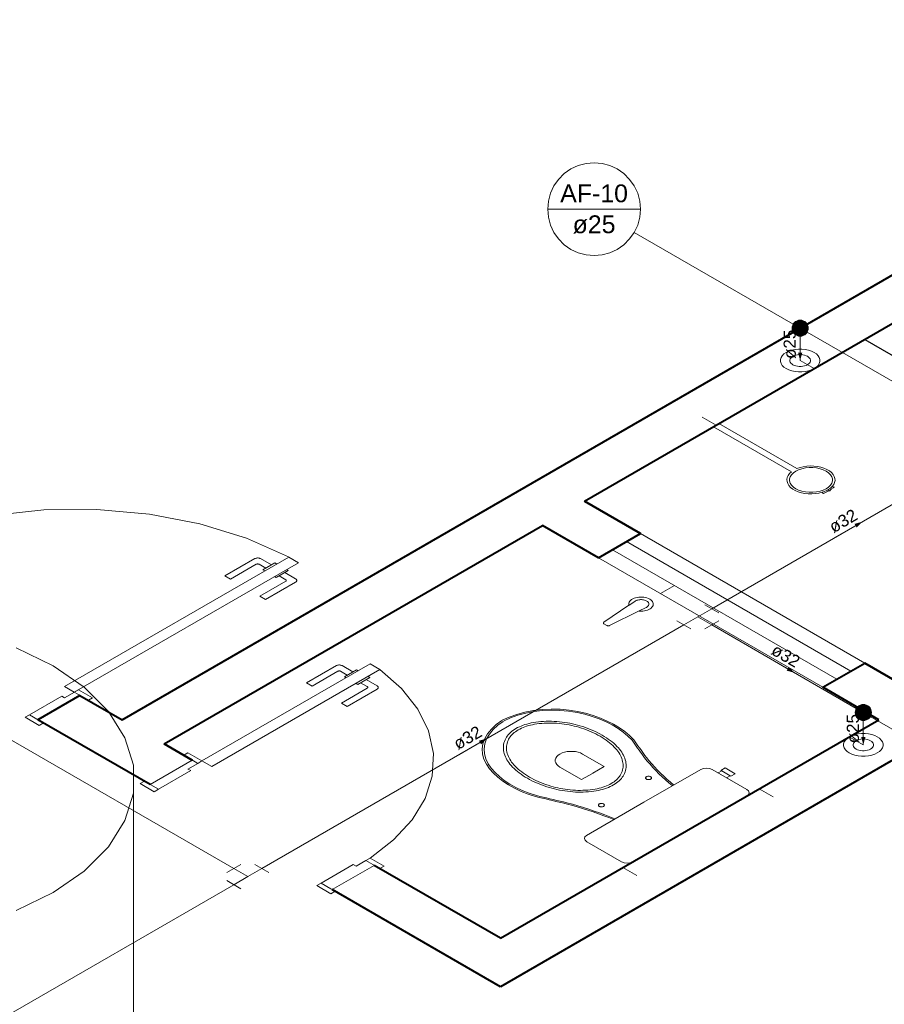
# Model space of a CAD drawing. Header units: millimetres. Extents: x 26 to 1362, y 24 to 358.
# Tile 165 of 256: x 801.71 to 807.06, y 299.61 to 305.7. Entities that reach past the tile are written whole.
import ezdxf

# ---------------------------------------------------------------- set-up
doc = ezdxf.new("R2010")
doc.units = ezdxf.units.MM
doc.linetypes.add('HIDDEN2', pattern=[4.7625, 3.175, -1.5875])
for name, color, linetype, lineweight in [('AF-Colunas', 4, 'Continuous', 5), ('AF-Condutos', 4, 'Continuous', 5), ('AF-Conexões', 9, 'Continuous', 5), ('AF-Indicação coluna', 5, 'Continuous', 5), ('AF-Sentido conduto', 9, 'Continuous', 5), ('AF-Textos conduto', 7, 'Continuous', 5), ('MB_ALVENARIA', 7, 'Continuous', 40), ('MB_ESQUADRIA', 7, 'Continuous', 5), ('MB_MOBILIÁRIO', 8, 'Continuous', 13), ('Nível 1', 7, 'Continuous', 5)]:
    doc.layers.add(name, color=color, linetype=linetype, lineweight=lineweight)
doc.layers.add('ARQ-PISO', color=8, linetype='Continuous')
doc.styles.add('arial', font='arial.ttf')

msp = doc.modelspace()

# ---------------------------------------------------------------- hatches: boundary and pattern name
at = {"layer": 'AF-Sentido conduto', "linetype": 'Continuous'}
for points in [[(806.5358, 303.5924), (806.5487, 303.6407), (806.5228, 303.6407)], [(806.92, 302.5961), (806.8717, 302.5831), (806.8847, 302.5607)], [(806.501, 301.6632), (806.4656, 301.6986), (806.4527, 301.6762)], [(806.9259, 301.2177), (806.9389, 301.266), (806.913, 301.266)], [(804.5995, 301.2563), (804.5512, 301.2433), (804.5641, 301.2209)]]:
    msp.add_hatch(color=256, dxfattribs=at).paths.add_polyline_path(points)

# ---------------------------------------------------------------- linework, layer by layer
at = {"layer": 'AF-Colunas', "const_width": 0.05}
for points in [[(806.5608, 303.7924, 1), (806.5108, 303.7924, 1)], [(806.9509, 301.4177, 1), (806.9009, 301.4177, 1)]]:
    msp.add_lwpolyline(points, format="xyb", close=True, dxfattribs=at)
at = {"layer": 'AF-Colunas'}
for centre in [(806.5358, 303.7924), (806.9259, 301.4177)]:
    msp.add_circle(centre, 0.05, dxfattribs=at)
at = {"layer": 'AF-Condutos'}
for p, q in [((803.0362, 300.4538), (787.0062, 309.7096)), ((807.6774, 303.1333), (806.5791, 303.7674)), ((806.5358, 303.7424), (806.5358, 303.5924)), ((805.9895, 302.0588), (807.6774, 303.0333)), ((803.2094, 300.4538), (805.8163, 301.9588)), ((805.9895, 301.9588), (806.8826, 301.4427)), ((806.9259, 301.3677), (806.9259, 301.2177)), ((799.0593, 298.0576), (803.0362, 300.3538))]:
    msp.add_line(p, q, dxfattribs=at)
for points in [[(806.6224, 303.6424), (806.606, 303.6504), (806.5875, 303.6565), (806.5675, 303.6607), (806.5464, 303.6629), (806.5251, 303.6629), (806.5041, 303.6607), (806.484, 303.6565), (806.4655, 303.6504), (806.4492, 303.6424), (806.4354, 303.633), (806.4248, 303.6223), (806.4175, 303.6107), (806.4137, 303.5986), (806.4137, 303.5863), (806.4175, 303.5741), (806.4248, 303.5625), (806.4354, 303.5519), (806.4492, 303.5424), (806.4655, 303.5345), (806.484, 303.5283), (806.5041, 303.5241), (806.5251, 303.522), (806.5464, 303.522), (806.5675, 303.5241), (806.5875, 303.5283), (806.606, 303.5345), (806.6224, 303.5424), (806.6361, 303.5519), (806.6468, 303.5625), (806.6541, 303.5741), (806.6578, 303.5863), (806.6578, 303.5986), (806.6541, 303.6107), (806.6468, 303.6223), (806.6361, 303.633), (806.6224, 303.6424)], [(807.0125, 301.2677), (806.9962, 301.2756), (806.9777, 301.2818), (806.9576, 301.286), (806.9366, 301.2881), (806.9153, 301.2881), (806.8942, 301.286), (806.8742, 301.2818), (806.8557, 301.2756), (806.8393, 301.2677), (806.8256, 301.2583), (806.8149, 301.2476), (806.8076, 301.236), (806.8039, 301.2239), (806.8039, 301.2115), (806.8076, 301.1994), (806.8149, 301.1878), (806.8256, 301.1771), (806.8393, 301.1677), (806.8557, 301.1598), (806.8742, 301.1536), (806.8942, 301.1494), (806.9153, 301.1473), (806.9366, 301.1473), (806.9576, 301.1494), (806.9777, 301.1536), (806.9962, 301.1598), (807.0125, 301.1677), (807.0263, 301.1771), (807.0369, 301.1878), (807.0442, 301.1994), (807.048, 301.2115), (807.048, 301.2239), (807.0442, 301.236), (807.0369, 301.2476), (807.0263, 301.2583), (807.0125, 301.2677)]]:
    msp.add_lwpolyline(points, dxfattribs=at)
at = {"layer": 'AF-Conexões'}
for p, q in [((805.9029, 302.0088), (805.9895, 302.0588)), ((805.9462, 302.0838), (806.0328, 302.0338)), ((805.9029, 302.0088), (805.8163, 301.9588)), ((805.9029, 302.0088), (805.9895, 301.9588)), ((805.8596, 301.9338), (805.773, 301.9838)), ((806.0328, 301.9838), (805.9462, 301.9338)), ((802.4159, 296.8922), (802.4159, 301.0922)), ((802.9929, 300.4288), (803.0795, 300.4788)), ((803.1661, 300.4788), (803.2527, 300.4288)), ((803.1228, 300.4038), (803.0362, 300.4538)), ((803.1228, 300.4038), (803.2094, 300.4538)), ((803.0795, 300.3288), (802.9929, 300.3788)), ((803.1228, 300.4038), (803.0362, 300.3538))]:
    msp.add_line(p, q, dxfattribs=at)
for points in [[(801.9202, 301.7059), (801.6913, 301.8168)], [(801.6913, 300.195), (801.9202, 300.3059), (802.1123, 300.4381), (802.2618, 300.5875), (802.364, 300.7497), (802.4159, 300.9196), (802.4159, 301.0922), (802.364, 301.2621), (802.2618, 301.4242), (802.1123, 301.5737), (801.9202, 301.7059)]]:
    msp.add_lwpolyline(points, dxfattribs=at)
at = {"layer": 'AF-Indicação coluna'}
for p, q in [((804.9759, 304.5275), (805.5491, 304.5275)), ((805.5107, 304.3842), (806.4925, 303.8174)), ((808.0285, 300.7811), (806.9692, 301.3927))]:
    msp.add_line(p, q, dxfattribs=at)
msp.add_lwpolyline([(805.5491, 304.5275), (805.5448, 304.5773), (805.5318, 304.6256), (805.5107, 304.6708), (805.4821, 304.7118), (805.4467, 304.7471), (805.4058, 304.7758), (805.3605, 304.7969), (805.3123, 304.8098), (805.2625, 304.8142), (805.2127, 304.8098), (805.1645, 304.7969), (805.1192, 304.7758), (805.0783, 304.7471), (805.0429, 304.7118), (805.0143, 304.6708), (804.9932, 304.6256), (804.9802, 304.5773), (804.9759, 304.5275), (804.9802, 304.4778), (804.9932, 304.4295), (805.0143, 304.3842), (805.0429, 304.3433), (805.0783, 304.308), (805.1192, 304.2793), (805.1645, 304.2582), (805.2127, 304.2453), (805.2625, 304.2409), (805.3123, 304.2453), (805.3605, 304.2582), (805.4058, 304.2793), (805.4467, 304.308), (805.4821, 304.3433), (805.5107, 304.3842), (805.5318, 304.4295), (805.5448, 304.4778), (805.5491, 304.5275)], dxfattribs=at)
at = {"layer": 'AF-Sentido conduto'}
for points in [[(806.5358, 303.7924), (806.5358, 303.5924)], [(806.7468, 302.4961), (806.92, 302.5961)], [(806.3278, 301.7633), (806.501, 301.6632)], [(806.9259, 301.4177), (806.9259, 301.2177)], [(804.4263, 301.1563), (804.5995, 301.2563)]]:
    msp.add_lwpolyline(points, dxfattribs=at)
at = {"layer": 'ARQ-PISO'}
msp.add_lwpolyline([(806.9356, 303.7233), (809.0141, 302.5233)], dxfattribs=at)
at = {"layer": 'MB_ALVENARIA'}
for p, q in [((802.0859, 301.5233), (801.8261, 301.3733)), ((802.6055, 301.2233), (802.7787, 301.1233))]:
    msp.add_line(p, q, dxfattribs=at)
for points in [[(802.3457, 301.3733), (809.9667, 305.7733)], [(805.2036, 302.7233), (810.2265, 305.6233)], [(805.55, 302.5233), (805.2036, 302.7233)], [(805.2036, 302.7233), (805.55, 302.5233)], [(802.6055, 301.2233), (804.9438, 302.5733)], [(805.2902, 302.3733), (804.9438, 302.5733), (804.9438, 302.5733)], [(805.2902, 302.3733), (805.55, 302.5233)], [(806.6758, 301.5733), (806.9356, 301.7233)], [(807.282, 301.5233), (806.9356, 301.7233)], [(806.9356, 301.7233), (807.282, 301.5233)], [(807.0222, 301.3733), (806.6758, 301.5733)], [(802.0859, 301.5233), (802.3457, 301.3733)], [(802.5189, 300.9733), (801.8261, 301.3733)], [(804.684, 300.0233), (807.0222, 301.3733)], [(802.7787, 301.1233), (802.6055, 301.2233)], [(807.282, 301.2233), (804.684, 299.7233)], [(804.684, 300.0233), (803.9045, 300.4733)], [(804.684, 299.7233), (804.684, 299.7233), (803.6447, 300.3233)]]:
    msp.add_lwpolyline(points, dxfattribs=at)
at = {"layer": 'MB_ESQUADRIA'}
for p, q in [((803.1668, 302.3682), (802.9816, 302.2612)), ((803.2684, 302.3296), (803.2015, 302.3682)), ((803.0162, 302.2412), (803.1755, 302.3332)), ((803.1928, 302.3332), (803.2338, 302.3096)), ((803.2902, 302.3422), (803.2164, 302.2995)), ((803.2164, 302.2995), (803.2274, 302.2932)), ((803.3012, 302.3358), (803.2902, 302.3422)), ((803.3618, 302.3008), (803.3728, 302.2945)), ((802.9816, 302.2612), (803.0162, 302.2412)), ((803.299, 302.2518), (803.288, 302.2582)), ((803.3728, 302.2945), (803.299, 302.2518)), ((803.3574, 302.2383), (803.3164, 302.2619)), ((803.3511, 302.2819), (803.418, 302.2433)), ((803.1982, 302.1363), (803.3574, 302.2283)), ((803.418, 302.2233), (803.2328, 302.1163)), ((803.2328, 302.1163), (803.1982, 302.1363)), ((803.6707, 301.7075), (803.4853, 301.6005)), ((803.6707, 301.7075), (803.4853, 301.6005)), ((803.7722, 301.6688), (803.7053, 301.7074)), ((803.7722, 301.6688), (803.7053, 301.7074)), ((803.5199, 301.5805), (803.6793, 301.6725)), ((803.5199, 301.5805), (803.6793, 301.6725)), ((803.6966, 301.6724), (803.7376, 301.6488)), ((803.6966, 301.6724), (803.7376, 301.6488)), ((803.794, 301.6813), (803.7201, 301.6387)), ((803.794, 301.6813), (803.7201, 301.6387)), ((803.7201, 301.6387), (803.7311, 301.6324)), ((803.7201, 301.6387), (803.7311, 301.6324)), ((803.805, 301.675), (803.794, 301.6813)), ((803.805, 301.675), (803.794, 301.6813)), ((803.8766, 301.6336), (803.8027, 301.591)), ((803.8766, 301.6336), (803.8027, 301.591)), ((803.8656, 301.64), (803.8766, 301.6336)), ((803.8656, 301.64), (803.8766, 301.6336)), ((803.4853, 301.6005), (803.5199, 301.5805)), ((803.4853, 301.6005), (803.5199, 301.5805)), ((803.7016, 301.4755), (803.861, 301.5674)), ((803.7016, 301.4755), (803.861, 301.5674)), ((803.8027, 301.591), (803.7917, 301.5974)), ((803.8027, 301.591), (803.7917, 301.5974)), ((803.8611, 301.5774), (803.8201, 301.6011)), ((803.8611, 301.5774), (803.8201, 301.6011)), ((803.8548, 301.6211), (803.9217, 301.5824)), ((803.8548, 301.6211), (803.9217, 301.5824)), ((801.9732, 301.5183), (801.7741, 301.4033)), ((801.9732, 301.5183), (801.7741, 301.4033)), ((801.9905, 301.5083), (801.9732, 301.5183)), ((801.9905, 301.5083), (801.9732, 301.5183)), ((801.9905, 301.5083), (802.0512, 301.5433)), ((801.9905, 301.5083), (802.0512, 301.5433)), ((802.0511, 301.5434), (802.0945, 301.5184)), ((802.0511, 301.5434), (802.0945, 301.5184)), ((803.9217, 301.5624), (803.7362, 301.4555)), ((803.9217, 301.5624), (803.7362, 301.4555)), ((803.7362, 301.4555), (803.7016, 301.4755)), ((803.7362, 301.4555), (803.7016, 301.4755)), ((801.7741, 301.4033), (801.8347, 301.3683)), ((801.7741, 301.4033), (801.8347, 301.3683)), ((802.7787, 301.1233), (802.5189, 300.9733)), ((802.7527, 301.0683), (802.8134, 301.1033)), ((802.7527, 301.0683), (802.8134, 301.1033)), ((802.7527, 301.0683), (802.8134, 301.1033)), ((802.7527, 301.0683), (802.8134, 301.1033)), ((802.8134, 301.1033), (802.7701, 301.1283)), ((802.8134, 301.1033), (802.7701, 301.1283)), ((802.8134, 301.1033), (802.7701, 301.1283)), ((802.8134, 301.1033), (802.7701, 301.1283)), ((802.7701, 301.0583), (802.5708, 300.9433)), ((802.7701, 301.0583), (802.5708, 300.9433)), ((802.7701, 301.0583), (802.5708, 300.9433)), ((802.7701, 301.0583), (802.5708, 300.9433)), ((802.7527, 301.0683), (802.7701, 301.0583)), ((802.7527, 301.0683), (802.7701, 301.0583)), ((802.7527, 301.0683), (802.7701, 301.0583)), ((802.7527, 301.0683), (802.7701, 301.0583)), ((802.5708, 300.9433), (802.5102, 300.9783)), ((802.5708, 300.9433), (802.5102, 300.9783)), ((802.5708, 300.9433), (802.5102, 300.9783)), ((802.5708, 300.9433), (802.5102, 300.9783)), ((803.7746, 300.4783), (803.5756, 300.3632)), ((803.7746, 300.4783), (803.5756, 300.3632)), ((803.792, 300.4683), (803.7746, 300.4783)), ((803.792, 300.4683), (803.7746, 300.4783)), ((803.792, 300.4683), (803.8526, 300.5033)), ((803.792, 300.4683), (803.8526, 300.5033)), ((803.8526, 300.5033), (803.8959, 300.4783)), ((803.8526, 300.5033), (803.8959, 300.4783)), ((803.5756, 300.3632), (803.6362, 300.3282)), ((803.5756, 300.3632), (803.6362, 300.3282))]:
    msp.add_line(p, q, dxfattribs=at)
at = {"layer": 'MB_ESQUADRIA', "linetype": 'HIDDEN2'}
for points in [[(803.3754, 302.3787), (803.1154, 302.4942), (802.8258, 302.583), (802.5146, 302.6428), (802.1905, 302.6718), (801.8626, 302.6693), (801.54, 302.6354), (801.2316, 302.5709), (800.9461, 302.4777), (800.6915, 302.3583)], [(806.9356, 301.7233), (805.55, 302.5233)], [(806.7624, 301.6233), (805.3768, 302.4233)], [(806.849, 301.6733), (805.4634, 302.4733)], [(806.6758, 301.5733), (805.2902, 302.3733)], [(803.8785, 300.5183), (804.0239, 300.6306), (804.138, 300.7543), (804.218, 300.8867), (804.2622, 301.0245), (804.2695, 301.1646), (804.2397, 301.3038), (804.1736, 301.4387), (804.0726, 301.5661), (803.9392, 301.6833)], [(803.8785, 300.5183), (804.0239, 300.6306), (804.138, 300.7543), (804.218, 300.8867), (804.2622, 301.0245), (804.2695, 301.1646), (804.2397, 301.3038), (804.1736, 301.4387), (804.0726, 301.5661), (803.9392, 301.6833)]]:
    msp.add_lwpolyline(points, dxfattribs=at)
at = {"layer": 'MB_ESQUADRIA'}
for points in [[(801.9905, 301.5784), (803.3761, 302.3784), (803.4368, 302.3434), (802.0511, 301.5434), (801.9905, 301.5784)], [(803.2015, 302.3682), (803.1982, 302.3698), (803.1945, 302.371), (803.1905, 302.3719), (803.1863, 302.3723), (803.182, 302.3723), (803.1778, 302.3719), (803.1738, 302.371), (803.1701, 302.3698), (803.1668, 302.3682)], [(803.1928, 302.3332), (803.192, 302.3336), (803.1912, 302.334), (803.1903, 302.3343), (803.1893, 302.3346), (803.1884, 302.3349), (803.1873, 302.3351), (803.1863, 302.3352), (803.1852, 302.3353), (803.1842, 302.3353), (803.1831, 302.3353), (803.182, 302.3352), (803.181, 302.3351), (803.18, 302.3349), (803.179, 302.3346), (803.178, 302.3343), (803.1771, 302.334), (803.1763, 302.3336), (803.1755, 302.3332)], [(803.3574, 302.2283), (803.3581, 302.2288), (803.3588, 302.2292), (803.3594, 302.2298), (803.3599, 302.2303), (803.3603, 302.2309), (803.3606, 302.2315), (803.3608, 302.2321), (803.361, 302.2327), (803.361, 302.2333), (803.361, 302.2339), (803.3608, 302.2345), (803.3606, 302.2351), (803.3603, 302.2357), (803.3599, 302.2363), (803.3594, 302.2368), (803.3588, 302.2374), (803.3581, 302.2378), (803.3574, 302.2383)], [(803.418, 302.2233), (803.4208, 302.2252), (803.4229, 302.2273), (803.4244, 302.2297), (803.4251, 302.2321), (803.4251, 302.2346), (803.4244, 302.237), (803.4229, 302.2393), (803.4208, 302.2414), (803.418, 302.2433)], [(803.9392, 301.6833), (802.9, 301.0833), (802.8394, 301.1183), (803.8786, 301.7183), (803.9392, 301.6833)], [(803.7053, 301.7074), (803.7021, 301.709), (803.6984, 301.7103), (803.6944, 301.7111), (803.6902, 301.7115), (803.6859, 301.7115), (803.6817, 301.7111), (803.6777, 301.7103), (803.674, 301.709), (803.6707, 301.7075)], [(803.7053, 301.7074), (803.7021, 301.709), (803.6984, 301.7103), (803.6944, 301.7111), (803.6902, 301.7115), (803.6859, 301.7115), (803.6817, 301.7111), (803.6777, 301.7103), (803.674, 301.709), (803.6707, 301.7075)], [(803.6966, 301.6724), (803.695, 301.6732), (803.6932, 301.6739), (803.6912, 301.6743), (803.6891, 301.6745), (803.6869, 301.6745), (803.6848, 301.6743), (803.6828, 301.6739), (803.681, 301.6732), (803.6793, 301.6725)], [(803.6966, 301.6724), (803.695, 301.6732), (803.6932, 301.6739), (803.6912, 301.6743), (803.6891, 301.6745), (803.6869, 301.6745), (803.6848, 301.6743), (803.6828, 301.6739), (803.681, 301.6732), (803.6793, 301.6725)], [(803.861, 301.5674), (803.8618, 301.5679), (803.8624, 301.5684), (803.863, 301.5689), (803.8635, 301.5694), (803.8639, 301.57), (803.8642, 301.5706), (803.8645, 301.5712), (803.8646, 301.5718), (803.8646, 301.5724), (803.8646, 301.573), (803.8645, 301.5737), (803.8642, 301.5743), (803.8639, 301.5748), (803.8635, 301.5754), (803.863, 301.576), (803.8624, 301.5765), (803.8618, 301.577), (803.8611, 301.5774)], [(803.861, 301.5674), (803.8618, 301.5679), (803.8624, 301.5684), (803.863, 301.5689), (803.8635, 301.5694), (803.8639, 301.57), (803.8642, 301.5706), (803.8645, 301.5712), (803.8646, 301.5718), (803.8646, 301.5724), (803.8646, 301.573), (803.8645, 301.5737), (803.8642, 301.5743), (803.8639, 301.5748), (803.8635, 301.5754), (803.863, 301.576), (803.8624, 301.5765), (803.8618, 301.577), (803.8611, 301.5774)], [(803.9217, 301.5624), (803.9244, 301.5643), (803.9265, 301.5664), (803.928, 301.5687), (803.9288, 301.5712), (803.9288, 301.5736), (803.928, 301.5761), (803.9266, 301.5784), (803.9244, 301.5805), (803.9217, 301.5824)], [(803.9217, 301.5624), (803.9244, 301.5643), (803.9265, 301.5664), (803.928, 301.5687), (803.9288, 301.5712), (803.9288, 301.5736), (803.928, 301.5761), (803.9266, 301.5784), (803.9244, 301.5805), (803.9217, 301.5824)], [(802.0945, 301.5183), (802.1377, 301.4934), (802.1637, 301.5084), (802.0771, 301.5584), (802.0511, 301.5434), (802.0512, 301.5433)], [(802.0945, 301.5183), (802.1377, 301.4934), (802.1637, 301.5084), (802.0771, 301.5584), (802.0511, 301.5434), (802.0512, 301.5433)], [(801.7741, 301.4033), (801.7481, 301.3883), (801.8347, 301.3383), (801.8607, 301.3533), (801.8347, 301.3683)], [(801.7741, 301.4033), (801.7481, 301.3883), (801.8347, 301.3383), (801.8607, 301.3533), (801.8347, 301.3683)], [(802.7701, 301.1283), (802.7268, 301.1533), (802.7528, 301.1683), (802.8394, 301.1183), (802.8134, 301.1033), (802.8134, 301.1033)], [(802.7701, 301.1283), (802.7268, 301.1533), (802.7528, 301.1683), (802.8394, 301.1183), (802.8134, 301.1033), (802.8134, 301.1033)], [(802.7701, 301.1283), (802.7268, 301.1533), (802.7528, 301.1683), (802.8394, 301.1183), (802.8134, 301.1033), (802.8134, 301.1033)], [(802.7701, 301.1283), (802.7268, 301.1533), (802.7528, 301.1683), (802.8394, 301.1183), (802.8134, 301.1033), (802.8134, 301.1033)], [(802.5708, 300.9433), (802.5448, 300.9283), (802.4582, 300.9783), (802.4842, 300.9933), (802.5102, 300.9783)], [(802.5708, 300.9433), (802.5448, 300.9283), (802.4582, 300.9783), (802.4842, 300.9933), (802.5102, 300.9783)], [(802.5708, 300.9433), (802.5448, 300.9283), (802.4582, 300.9783), (802.4842, 300.9933), (802.5102, 300.9783)], [(802.5708, 300.9433), (802.5448, 300.9283), (802.4582, 300.9783), (802.4842, 300.9933), (802.5102, 300.9783)], [(803.6447, 300.3233), (803.9045, 300.4733)], [(803.8959, 300.4783), (803.9392, 300.4533), (803.9651, 300.4683), (803.8785, 300.5183), (803.8526, 300.5033), (803.8526, 300.5033)], [(803.8959, 300.4783), (803.9392, 300.4533), (803.9651, 300.4683), (803.8785, 300.5183), (803.8526, 300.5033), (803.8526, 300.5033)], [(803.5756, 300.3632), (803.5496, 300.3482), (803.6362, 300.2982), (803.6622, 300.3132), (803.6362, 300.3282)], [(803.5756, 300.3632), (803.5496, 300.3482), (803.6362, 300.2982), (803.6622, 300.3132), (803.6362, 300.3282)]]:
    msp.add_lwpolyline(points, dxfattribs=at)
at = {"layer": 'MB_MOBILIÁRIO'}
for p, q in [((806.0342, 303.2029), (805.9996, 303.1829)), ((806.4813, 302.9047), (805.9996, 303.1829)), ((806.5159, 302.9247), (806.0342, 303.2029)), ((806.719, 302.7875), (806.7077, 302.794)), ((806.719, 302.7875), (806.7077, 302.794)), ((806.7339, 302.8144), (806.7463, 302.8106)), ((806.6782, 302.7711), (806.6715, 302.7786)), ((805.4774, 302.0813), (805.3229, 301.9752)), ((805.5134, 302.1037), (805.4794, 302.0808)), ((805.5809, 302.0648), (805.541, 302.0451)), ((805.541, 302.0451), (805.3583, 301.9548)), ((805.3236, 301.9656), (805.3417, 301.9552)), ((806.2058, 300.902), (805.5004, 300.4946))]:
    msp.add_line(p, q, dxfattribs=at)
for points in [[(806.6962, 302.9089), (806.6785, 302.9175), (806.6585, 302.9241), (806.6368, 302.9287), (806.614, 302.931), (806.5909, 302.931), (806.5681, 302.9287), (806.5464, 302.9241), (806.5264, 302.9175), (806.5087, 302.9089), (806.4938, 302.8987), (806.4823, 302.8871), (806.4744, 302.8746), (806.4704, 302.8614), (806.4704, 302.8481), (806.4744, 302.835), (806.4823, 302.8224), (806.4938, 302.8109), (806.5087, 302.8006), (806.5264, 302.7921), (806.5464, 302.7854), (806.5681, 302.7808), (806.5909, 302.7785), (806.614, 302.7785), (806.6368, 302.7808), (806.6585, 302.7854), (806.6785, 302.7921), (806.6962, 302.8006), (806.7111, 302.8109), (806.7226, 302.8224), (806.7305, 302.835), (806.7345, 302.8481), (806.7345, 302.8614), (806.7305, 302.8746), (806.7226, 302.8871), (806.7111, 302.8987), (806.6962, 302.9089)], [(806.7339, 302.8144), (806.7428, 302.8261), (806.7486, 302.8384), (806.7512, 302.8511), (806.7505, 302.8639), (806.7465, 302.8765), (806.7393, 302.8886), (806.7291, 302.8999), (806.7161, 302.9103), (806.7006, 302.9194), (806.6829, 302.9271), (806.6634, 302.9332), (806.6426, 302.9375), (806.6209, 302.9401), (806.5988, 302.9407), (806.5767, 302.9394), (806.5553, 302.9363), (806.5349, 302.9314), (806.5159, 302.9247)], [(806.4813, 302.9047), (806.4698, 302.8938), (806.4613, 302.8821), (806.4558, 302.8697), (806.4536, 302.857), (806.4547, 302.8443), (806.459, 302.8318), (806.4665, 302.8198), (806.4769, 302.8085), (806.4901, 302.7983), (806.5058, 302.7894), (806.5237, 302.7818), (806.5432, 302.7759), (806.5641, 302.7717), (806.5858, 302.7693), (806.6079, 302.7689), (806.6298, 302.7703), (806.6512, 302.7735), (806.6715, 302.7786)], [(806.6715, 302.7786), (806.6801, 302.7814), (806.6884, 302.7846), (806.6963, 302.788), (806.7038, 302.7918), (806.7108, 302.7958), (806.7174, 302.8001), (806.7234, 302.8047), (806.729, 302.8094), (806.7339, 302.8144)], [(806.719, 302.7875), (806.714, 302.7863), (806.7092, 302.7849), (806.7045, 302.7833), (806.6999, 302.7816), (806.6956, 302.7798), (806.6914, 302.7778), (806.6875, 302.7757), (806.6837, 302.7734), (806.6802, 302.771)], [(806.7465, 302.8094), (806.7426, 302.8074), (806.7388, 302.8053), (806.7353, 302.8031), (806.7319, 302.8007), (806.7288, 302.7982), (806.726, 302.7957), (806.7234, 302.793), (806.721, 302.7903), (806.719, 302.7875)], [(806.7465, 302.8094), (806.7466, 302.8095), (806.7467, 302.8096), (806.7468, 302.8096), (806.7469, 302.8097), (806.7469, 302.8097), (806.7469, 302.8098), (806.747, 302.8099), (806.747, 302.81), (806.747, 302.81), (806.7469, 302.8101), (806.7469, 302.8102), (806.7469, 302.8103), (806.7468, 302.8103), (806.7467, 302.8104), (806.7467, 302.8104), (806.7466, 302.8105), (806.7465, 302.8105), (806.7463, 302.8106)], [(806.6782, 302.7711), (806.6783, 302.7711), (806.6784, 302.771), (806.6784, 302.771), (806.6785, 302.7709), (806.6787, 302.7709), (806.6788, 302.7708), (806.6789, 302.7708), (806.679, 302.7708), (806.6791, 302.7708), (806.6793, 302.7708), (806.6794, 302.7708), (806.6795, 302.7708), (806.6797, 302.7708), (806.6798, 302.7708), (806.6799, 302.7709), (806.68, 302.7709), (806.6801, 302.771), (806.6802, 302.771)], [(805.542, 302.044), (805.5525, 302.0436), (805.5629, 302.044), (805.5732, 302.0453), (805.583, 302.0473), (805.5923, 302.0502), (805.6008, 302.0537), (805.6084, 302.0579), (805.6149, 302.0626), (805.6202, 302.0678), (805.6242, 302.0734), (805.6268, 302.0793), (805.628, 302.0853), (805.6278, 302.0914), (805.6261, 302.0973), (805.623, 302.1031), (805.6185, 302.1086), (805.6128, 302.1136), (805.6059, 302.1182), (805.598, 302.1222), (805.5892, 302.1255), (805.5798, 302.1281), (805.5697, 302.1298), (805.5594, 302.1308), (805.5489, 302.131), (805.5385, 302.1303), (805.5284, 302.1288), (805.5187, 302.1264), (805.5096, 302.1234), (805.5014, 302.1196), (805.4942, 302.1153), (805.4881, 302.1103), (805.4832, 302.105), (805.4796, 302.0993), (805.4774, 302.0934), (805.4767, 302.0874), (805.4774, 302.0813)], [(805.5809, 302.0648), (805.5856, 302.067), (805.5898, 302.0696), (805.5934, 302.0725), (805.5963, 302.0757), (805.5985, 302.079), (805.6, 302.0825), (805.6007, 302.086), (805.6006, 302.0896), (805.5997, 302.0931), (805.598, 302.0965), (805.5956, 302.0998), (805.5924, 302.1029), (805.5887, 302.1057), (805.5843, 302.1082), (805.5794, 302.1104), (805.5741, 302.1122), (805.5684, 302.1136), (805.5625, 302.1146), (805.5564, 302.1151), (805.5502, 302.1152), (805.5441, 302.1148), (805.5381, 302.1139), (805.5323, 302.1127), (805.5269, 302.111), (805.5218, 302.1089), (805.5173, 302.1065), (805.5134, 302.1037)], [(805.3229, 301.9752), (805.3217, 301.9743), (805.3208, 301.9732), (805.3202, 301.9721), (805.32, 301.9709), (805.3201, 301.9698), (805.3205, 301.9686), (805.3212, 301.9675), (805.3222, 301.9665), (805.3236, 301.9656)], [(805.3417, 301.9552), (805.3432, 301.9544), (805.345, 301.9538), (805.3469, 301.9534), (805.3488, 301.9531), (805.3509, 301.9531), (805.3529, 301.9533), (805.3548, 301.9536), (805.3567, 301.9541), (805.3583, 301.9548)], [(805.1609, 301.424), (805.1076, 301.4327), (805.053, 301.4377), (804.9976, 301.4389), (804.9424, 301.4363), (804.8882, 301.4299), (804.8356, 301.4199), (804.7855, 301.4063), (804.7385, 301.3894), (804.6953, 301.3694)], [(805.1571, 301.4176), (805.1051, 301.4261), (805.0518, 301.431), (804.9979, 301.4322), (804.9441, 301.4297), (804.8911, 301.4235), (804.8399, 301.4137), (804.791, 301.4004), (804.7452, 301.3839), (804.7031, 301.3644)], [(805.497, 301.2459), (805.4719, 301.2718), (805.443, 301.2964), (805.4106, 301.3194), (805.3749, 301.3408), (805.3362, 301.3603), (805.2948, 301.3779), (805.2509, 301.3934), (805.2049, 301.4067), (805.1571, 301.4176)], [(805.5078, 301.2485), (805.4819, 301.2748), (805.4524, 301.2998), (805.4192, 301.3233), (805.3828, 301.3452), (805.3434, 301.3651), (805.3011, 301.3831), (805.2564, 301.399), (805.2096, 301.4126), (805.1609, 301.424)], [(804.692, 301.3675), (804.6574, 301.3425), (804.628, 301.3154), (804.6045, 301.2865), (804.5871, 301.2561), (804.5761, 301.2248), (804.5716, 301.1929), (804.5737, 301.161), (804.5823, 301.1294), (804.5974, 301.0986)], [(804.7007, 301.363), (804.6668, 301.3387), (804.6382, 301.3122), (804.6153, 301.284), (804.5983, 301.2544), (804.5876, 301.2239), (804.5832, 301.1928), (804.5853, 301.1616), (804.5937, 301.1309), (804.6084, 301.1009)], [(805.3826, 300.9707), (805.3922, 300.9765), (805.4012, 300.9827), (805.4096, 300.9891), (805.4173, 300.9957), (805.4245, 301.0026), (805.431, 301.0098), (805.4367, 301.0171), (805.4418, 301.0246), (805.4462, 301.0322), (805.4462, 301.0322), (805.4462, 301.0322), (805.4462, 301.0322), (805.4504, 301.0413), (805.454, 301.0505), (805.4568, 301.0597), (805.4589, 301.069), (805.4601, 301.0784), (805.4607, 301.0878), (805.4604, 301.0972), (805.4595, 301.1066), (805.4577, 301.1159), (805.4577, 301.1159), (805.4577, 301.1159), (805.4577, 301.1159), (805.4552, 301.1256), (805.452, 301.1351), (805.4482, 301.1446), (805.4438, 301.1539), (805.4388, 301.1632), (805.4331, 301.1724), (805.4268, 301.1814), (805.42, 301.1902), (805.4125, 301.199), (805.4125, 301.199), (805.4125, 301.199), (805.4125, 301.199), (805.4035, 301.2086), (805.394, 301.218), (805.3839, 301.2272), (805.3732, 301.2363), (805.362, 301.2451), (805.3504, 301.2537), (805.3382, 301.262), (805.3255, 301.2702), (805.3123, 301.278), (805.3123, 301.278), (805.3123, 301.278), (805.3123, 301.278), (805.2987, 301.2856), (805.2847, 301.2929), (805.2702, 301.3), (805.2553, 301.3067), (805.24, 301.3132), (805.2244, 301.3193), (805.2084, 301.3251), (805.192, 301.3307), (805.1754, 301.3359), (805.1754, 301.3359), (805.1754, 301.3359), (805.1754, 301.3359), (805.1603, 301.3402), (805.1449, 301.3441), (805.1293, 301.3477), (805.1135, 301.351), (805.0974, 301.3539), (805.0812, 301.3565), (805.0648, 301.3587), (805.0483, 301.3605), (805.0316, 301.3619), (805.0316, 301.3619), (805.0316, 301.3619), (805.0316, 301.3619), (805.0154, 301.363), (804.9992, 301.3635), (804.9829, 301.3637), (804.9666, 301.3634), (804.9504, 301.3626), (804.9342, 301.3614), (804.9182, 301.3598), (804.9023, 301.3578), (804.8866, 301.3553), (804.8866, 301.3553), (804.8866, 301.3553), (804.8866, 301.3553), (804.8734, 301.3528), (804.8604, 301.3498), (804.8477, 301.3465), (804.8354, 301.3428), (804.8234, 301.3386), (804.8119, 301.3342), (804.8008, 301.3293), (804.7901, 301.3241), (804.78, 301.3186), (804.78, 301.3186), (804.78, 301.3186), (804.78, 301.3186), (804.7704, 301.3127), (804.7614, 301.3066), (804.753, 301.3002), (804.7452, 301.2935), (804.7381, 301.2866), (804.7316, 301.2795), (804.7259, 301.2722), (804.7208, 301.2647), (804.7164, 301.257), (804.7164, 301.257), (804.7164, 301.257), (804.7164, 301.257), (804.7121, 301.248), (804.7086, 301.2388), (804.7058, 301.2295), (804.7037, 301.2202), (804.7024, 301.2108), (804.7019, 301.2014), (804.7021, 301.192), (804.7031, 301.1826), (804.7049, 301.1733), (804.7049, 301.1733), (804.7049, 301.1733), (804.7049, 301.1733), (804.7074, 301.1637), (804.7106, 301.1542), (804.7144, 301.1447), (804.7188, 301.1353), (804.7238, 301.126), (804.7295, 301.1169), (804.7358, 301.1079), (804.7426, 301.099), (804.7501, 301.0903), (804.7501, 301.0903), (804.7501, 301.0903), (804.7501, 301.0903), (804.7591, 301.0807), (804.7686, 301.0712), (804.7787, 301.062), (804.7894, 301.053), (804.8005, 301.0442), (804.8122, 301.0356), (804.8244, 301.0272), (804.8371, 301.0191), (804.8503, 301.0112), (804.8503, 301.0112), (804.8503, 301.0112), (804.8503, 301.0112), (804.8639, 301.0036), (804.8779, 300.9963), (804.8924, 300.9893), (804.9073, 300.9825), (804.9226, 300.9761), (804.9382, 300.9699), (804.9542, 300.9641), (804.9705, 300.9586), (804.9872, 300.9534), (804.9872, 300.9534), (804.9872, 300.9534), (804.9872, 300.9534), (805.0023, 300.9491), (805.0176, 300.9451), (805.0333, 300.9415), (805.0491, 300.9382), (805.0652, 300.9353), (805.0814, 300.9328), (805.0978, 300.9306), (805.1143, 300.9288), (805.131, 300.9273), (805.131, 300.9273), (805.131, 300.9273), (805.131, 300.9273), (805.1472, 300.9263), (805.1634, 300.9257), (805.1797, 300.9256), (805.196, 300.9259), (805.2122, 300.9266), (805.2283, 300.9278), (805.2444, 300.9294), (805.2603, 300.9315), (805.276, 300.934), (805.276, 300.934), (805.276, 300.934), (805.276, 300.934), (805.2892, 300.9365), (805.3022, 300.9394), (805.3149, 300.9427), (805.3272, 300.9465), (805.3392, 300.9506), (805.3507, 300.9551), (805.3618, 300.9599), (805.3725, 300.9651), (805.3826, 300.9707), (805.3826, 300.9707), (805.3826, 300.9707)], [(805.3685, 300.9788), (805.3775, 300.9843), (805.3859, 300.99), (805.3937, 300.996), (805.401, 301.0022), (805.4077, 301.0087), (805.4137, 301.0154), (805.4191, 301.0222), (805.4239, 301.0292), (805.4279, 301.0363), (805.4279, 301.0363), (805.4279, 301.0363), (805.4279, 301.0363), (805.432, 301.0449), (805.4354, 301.0536), (805.438, 301.0624), (805.44, 301.0712), (805.4412, 301.0801), (805.4417, 301.089), (805.4415, 301.0979), (805.4405, 301.1068), (805.4389, 301.1157), (805.4389, 301.1157), (805.4389, 301.1157), (805.4389, 301.1157), (805.4365, 301.1248), (805.4335, 301.1339), (805.4298, 301.143), (805.4256, 301.1519), (805.4208, 301.1607), (805.4154, 301.1695), (805.4094, 301.1781), (805.4029, 301.1865), (805.3958, 301.1948), (805.3958, 301.1948), (805.3958, 301.1948), (805.3958, 301.1948), (805.3872, 301.2041), (805.378, 301.2131), (805.3683, 301.222), (805.3581, 301.2306), (805.3474, 301.2391), (805.3361, 301.2474), (805.3244, 301.2554), (805.3123, 301.2632), (805.2997, 301.2707), (805.2997, 301.2707), (805.2997, 301.2707), (805.2997, 301.2707), (805.2866, 301.278), (805.2731, 301.285), (805.2592, 301.2918), (805.2449, 301.2982), (805.2303, 301.3044), (805.2153, 301.3103), (805.1999, 301.3159), (805.1843, 301.3212), (805.1683, 301.3262), (805.1683, 301.3262), (805.1683, 301.3262), (805.1683, 301.3262), (805.1539, 301.3303), (805.1392, 301.3341), (805.1243, 301.3375), (805.1092, 301.3406), (805.0939, 301.3434), (805.0784, 301.3459), (805.0628, 301.3479), (805.047, 301.3497), (805.0311, 301.3511), (805.0311, 301.3511), (805.0311, 301.3511), (805.0311, 301.3511), (805.0158, 301.352), (805.0004, 301.3526), (804.985, 301.3527), (804.9696, 301.3524), (804.9542, 301.3517), (804.9389, 301.3506), (804.9237, 301.3491), (804.9086, 301.3471), (804.8938, 301.3448), (804.8938, 301.3448), (804.8938, 301.3448), (804.8938, 301.3448), (804.8814, 301.3424), (804.8692, 301.3397), (804.8574, 301.3366), (804.8459, 301.3331), (804.8347, 301.3292), (804.8239, 301.325), (804.8135, 301.3205), (804.8035, 301.3156), (804.7941, 301.3104), (804.7941, 301.3104), (804.7941, 301.3104), (804.7941, 301.3104), (804.7851, 301.305), (804.7767, 301.2992), (804.7689, 301.2932), (804.7616, 301.287), (804.7549, 301.2806), (804.7489, 301.2739), (804.7435, 301.267), (804.7387, 301.26), (804.7346, 301.2529), (804.7346, 301.2529), (804.7346, 301.2529), (804.7346, 301.2529), (804.7306, 301.2443), (804.7272, 301.2356), (804.7246, 301.2268), (804.7226, 301.218), (804.7214, 301.2091), (804.7209, 301.2002), (804.7211, 301.1913), (804.722, 301.1824), (804.7237, 301.1736), (804.7237, 301.1736), (804.7237, 301.1736), (804.7237, 301.1736), (804.7261, 301.1644), (804.7291, 301.1553), (804.7327, 301.1463), (804.737, 301.1374), (804.7418, 301.1285), (804.7472, 301.1198), (804.7532, 301.1112), (804.7597, 301.1027), (804.7668, 301.0944), (804.7668, 301.0944), (804.7668, 301.0944), (804.7668, 301.0944), (804.7754, 301.0852), (804.7846, 301.0761), (804.7943, 301.0673), (804.8045, 301.0586), (804.8152, 301.0501), (804.8264, 301.0419), (804.8381, 301.0339), (804.8503, 301.0261), (804.8629, 301.0186), (804.8629, 301.0186), (804.8629, 301.0186), (804.8629, 301.0186), (804.876, 301.0113), (804.8895, 301.0042), (804.9034, 300.9975), (804.9176, 300.991), (804.9323, 300.9848), (804.9473, 300.9789), (804.9627, 300.9733), (804.9783, 300.968), (804.9943, 300.9631), (804.9943, 300.9631), (804.9943, 300.9631), (804.9943, 300.9631), (805.0087, 300.959), (805.0234, 300.9552), (805.0383, 300.9517), (805.0534, 300.9486), (805.0687, 300.9458), (805.0842, 300.9434), (805.0998, 300.9413), (805.1156, 300.9396), (805.1315, 300.9382), (805.1315, 300.9382), (805.1315, 300.9382), (805.1315, 300.9382), (805.1468, 300.9372), (805.1622, 300.9367), (805.1776, 300.9365), (805.193, 300.9368), (805.2084, 300.9375), (805.2237, 300.9387), (805.2389, 300.9402), (805.254, 300.9421), (805.2688, 300.9445), (805.2688, 300.9445), (805.2688, 300.9445), (805.2688, 300.9445), (805.2812, 300.9468), (805.2933, 300.9496), (805.3052, 300.9527), (805.3167, 300.9562), (805.3279, 300.96), (805.3387, 300.9642), (805.3491, 300.9688), (805.359, 300.9736), (805.3685, 300.9788), (805.3685, 300.9788), (805.3685, 300.9788)], [(805.497, 301.2459), (805.5056, 301.2338), (805.5143, 301.2218), (805.5229, 301.2097), (805.5315, 301.1976), (805.5401, 301.1856), (805.5488, 301.1735), (805.5574, 301.1614), (805.5661, 301.1494), (805.5747, 301.1373)], [(805.5078, 301.2485), (805.5164, 301.2364), (805.525, 301.2244), (805.5336, 301.2123), (805.5422, 301.2003), (805.5508, 301.1883), (805.5594, 301.1762), (805.568, 301.1642), (805.5766, 301.1521), (805.5853, 301.1401)], [(805.1916, 301.1611), (805.1784, 301.1675), (805.1635, 301.1725), (805.1472, 301.1759), (805.1302, 301.1776), (805.113, 301.1776), (805.0959, 301.1759), (805.0797, 301.1725), (805.0648, 301.1675), (805.0515, 301.1611), (805.0404, 301.1534), (805.0318, 301.1448), (805.0259, 301.1354), (805.0229, 301.1256), (805.0229, 301.1157), (805.0259, 301.1058), (805.0318, 301.0965), (805.0404, 301.0878), (805.0515, 301.0802)], [(805.1916, 301.1611), (805.3255, 301.0838), (805.2549, 301.043)], [(804.5974, 301.0986), (804.6171, 301.0706), (804.6407, 301.0435), (804.6682, 301.0177), (804.6994, 300.9933), (804.7339, 300.9705), (804.7717, 300.9495), (804.8124, 300.9304), (804.8558, 300.9133), (804.9014, 300.8984)], [(804.6084, 301.1009), (804.6274, 301.0733), (804.6504, 301.0467), (804.6772, 301.0214), (804.7077, 300.9975), (804.7415, 300.9751), (804.7786, 300.9545), (804.8185, 300.9358), (804.861, 300.9191), (804.9059, 300.9046)], [(805.0515, 301.0802), (805.1854, 301.0029), (805.2561, 301.0437)], [(805.5747, 301.1373), (805.591, 301.1174), (805.608, 301.0977), (805.6257, 301.0781), (805.6441, 301.0588), (805.6631, 301.0397), (805.6828, 301.0208), (805.7032, 301.0022), (805.7242, 300.9838), (805.7459, 300.9657)], [(805.5853, 301.1401), (805.6015, 301.1203), (805.6184, 301.1007), (805.6359, 301.0813), (805.6542, 301.0621), (805.6731, 301.0431), (805.6927, 301.0244), (805.7129, 301.0058), (805.7338, 300.9876), (805.7554, 300.9695)], [(806.2058, 300.902), (806.2058, 300.902), (806.217, 300.9113), (806.2207, 300.922), (806.217, 300.9327), (806.2058, 300.942), (805.9913, 301.0659), (805.9913, 301.0659), (805.9752, 301.0723), (805.9566, 301.0745), (805.938, 301.0723), (805.9219, 301.0659), (805.5698, 300.8626)], [(805.612, 301.0208), (805.6095, 301.022), (805.6067, 301.0229), (805.6037, 301.0235), (805.6005, 301.0239), (805.5973, 301.0239), (805.5942, 301.0235), (805.5912, 301.0229), (805.5884, 301.022), (805.5859, 301.0208), (805.5839, 301.0194), (805.5822, 301.0178), (805.5812, 301.016), (805.5806, 301.0142), (805.5806, 301.0123), (805.5812, 301.0105), (805.5822, 301.0088), (805.5839, 301.0072), (805.5859, 301.0058), (805.5884, 301.0046), (805.5912, 301.0036), (805.5942, 301.003), (805.5973, 301.0027), (805.6005, 301.0027), (805.6037, 301.003), (805.6067, 301.0036), (805.6095, 301.0046), (805.612, 301.0058), (805.614, 301.0072), (805.6156, 301.0088), (805.6167, 301.0105), (805.6173, 301.0123), (805.6173, 301.0142), (805.6167, 301.016), (805.6156, 301.0178), (805.614, 301.0194), (805.612, 301.0208)], [(806.0509, 301.0573), (806.0285, 301.0444)], [(806.0459, 301.0602), (806.0719, 301.0752), (806.1029, 301.0573), (806.1339, 301.0394), (806.1079, 301.0244), (806.1029, 301.0272), (806.0806, 301.0143)], [(806.0459, 301.0602), (806.0509, 301.0573)], [(806.1029, 301.0272), (806.0509, 301.0573)], [(805.7459, 300.9657), (805.7459, 300.9657), (805.7468, 300.9648)], [(805.0891, 300.8537), (805.0683, 300.8586), (805.0474, 300.8636), (805.0266, 300.8686), (805.0057, 300.8736), (804.9849, 300.8785), (804.964, 300.8835), (804.9432, 300.8885), (804.9223, 300.8934), (804.9014, 300.8984)], [(805.094, 300.8597), (805.0731, 300.8647), (805.0522, 300.8697), (805.0313, 300.8747), (805.0104, 300.8797), (804.9895, 300.8847), (804.9686, 300.8897), (804.9477, 300.8947), (804.9268, 300.8996), (804.9059, 300.9046)], [(805.3846, 300.7555), (805.3533, 300.7679), (805.3217, 300.7799), (805.2896, 300.7916), (805.2571, 300.8029), (805.2242, 300.8139), (805.191, 300.8244), (805.1574, 300.8346), (805.1234, 300.8443), (805.0891, 300.8537)], [(805.3913, 300.7609), (805.3598, 300.7734), (805.328, 300.7856), (805.2957, 300.7973), (805.263, 300.8087), (805.2299, 300.8197), (805.1965, 300.8303), (805.1626, 300.8405), (805.1285, 300.8503), (805.094, 300.8597)], [(805.5004, 300.4946), (805.5004, 300.4946), (805.4842, 300.4882), (805.4669, 300.4868), (805.4483, 300.4889), (805.4322, 300.4954), (805.2177, 300.6192), (805.2177, 300.6192), (805.2065, 300.6285), (805.2028, 300.6392), (805.2053, 300.6493), (805.2164, 300.6586), (805.5698, 300.8626)], [(805.3206, 300.8526), (805.3181, 300.8538), (805.3153, 300.8547), (805.3123, 300.8553), (805.3092, 300.8556), (805.306, 300.8556), (805.3028, 300.8553), (805.2998, 300.8547), (805.297, 300.8538), (805.2945, 300.8526), (805.2925, 300.8511), (805.2909, 300.8495), (805.2898, 300.8478), (805.2892, 300.846), (805.2892, 300.8441), (805.2898, 300.8423), (805.2909, 300.8406), (805.2925, 300.839), (805.2945, 300.8375), (805.297, 300.8363), (805.2998, 300.8354), (805.3028, 300.8348), (805.306, 300.8345), (805.3092, 300.8345), (805.3123, 300.8348), (805.3153, 300.8354), (805.3181, 300.8363), (805.3206, 300.8375), (805.3226, 300.839), (805.3243, 300.8406), (805.3254, 300.8423), (805.3259, 300.8441), (805.3259, 300.846), (805.3254, 300.8478), (805.3243, 300.8495), (805.3226, 300.8511), (805.3206, 300.8526)], [(805.3913, 300.7609), (805.3913, 300.7609), (805.3928, 300.7604)]]:
    msp.add_lwpolyline(points, dxfattribs=at)
at = {"layer": 'Nível 1'}
for p, q in [((806.6224, 303.5424), (806.5358, 303.5924)), ((805.2036, 302.7233), (806.6224, 303.5424)), ((806.0169, 303.1929), (805.9303, 303.2429)), ((805.2036, 302.7233), (805.2902, 302.7733)), ((805.6735, 302.152), (805.7601, 302.202)), ((806.8393, 301.2677), (806.9259, 301.2177)), ((806.2816, 300.9457), (806.3682, 300.8957)), ((805.4395, 300.4595), (805.5261, 300.4095))]:
    msp.add_line(p, q, dxfattribs=at)
for points in [[(806.5806, 303.6183), (806.5722, 303.6224), (806.5626, 303.6256), (806.5522, 303.6278), (806.5413, 303.6289), (806.5302, 303.6289), (806.5193, 303.6278), (806.5089, 303.6256), (806.4993, 303.6224), (806.4909, 303.6183), (806.4838, 303.6134), (806.4782, 303.6079), (806.4744, 303.6019), (806.4725, 303.5956), (806.4725, 303.5892), (806.4744, 303.5829), (806.4782, 303.5769), (806.4838, 303.5714), (806.4909, 303.5665), (806.4993, 303.5624), (806.5089, 303.5592), (806.5193, 303.557), (806.5302, 303.5559), (806.5413, 303.5559), (806.5522, 303.557), (806.5626, 303.5592), (806.5722, 303.5624), (806.5806, 303.5665), (806.5878, 303.5714), (806.5933, 303.5769), (806.5971, 303.5829), (806.599, 303.5892), (806.599, 303.5956), (806.5971, 303.6019), (806.5933, 303.6079), (806.5878, 303.6134), (806.5806, 303.6183)], [(806.9707, 301.2436), (806.9623, 301.2477), (806.9527, 301.2508), (806.9423, 301.253), (806.9315, 301.2541), (806.9204, 301.2541), (806.9096, 301.253), (806.8992, 301.2508), (806.8896, 301.2477), (806.8812, 301.2436), (806.8741, 301.2387), (806.8686, 301.2332), (806.8648, 301.2272), (806.8629, 301.2209), (806.8629, 301.2145), (806.8648, 301.2082), (806.8686, 301.2023), (806.8741, 301.1967), (806.8812, 301.1919), (806.8896, 301.1878), (806.8992, 301.1846), (806.9096, 301.1824), (806.9204, 301.1813), (806.9315, 301.1813), (806.9423, 301.1824), (806.9527, 301.1846), (806.9623, 301.1878), (806.9707, 301.1919), (806.9778, 301.1967), (806.9833, 301.2023), (806.9871, 301.2082), (806.989, 301.2145), (806.989, 301.2209), (806.9871, 301.2272), (806.9833, 301.2332), (806.9778, 301.2387), (806.9707, 301.2436)]]:
    msp.add_lwpolyline(points, dxfattribs=at)

# ---------------------------------------------------------------- texts
at = {"layer": 'AF-Indicação coluna', "char_height": 0.11, "attachment_point": 8, "line_spacing_factor": 0.6, "style": 'arial'}
for s, insert, width in [('AF-10', (805.2625, 304.5688), 0.816943), ('ø25', (805.2625, 304.3762), 0.516943)]:
    msp.add_mtext(s, dxfattribs=dict(at, insert=insert, width=width))
at = {"layer": 'AF-Textos conduto', "char_height": 0.075, "width": 0.36186, "attachment_point": 8, "line_spacing_factor": 0.6, "style": 'arial'}
for s, insert, rotation in [('ø25', (806.5105, 303.6924), 90.00021), ('ø32', (806.8208, 302.5679), 30.00007), ('ø32', (806.427, 301.7351), 329.98274), ('ø25', (806.9007, 301.3177), 90.00021), ('ø32', (804.5002, 301.2282), 30.00007)]:
    msp.add_mtext(s, dxfattribs=dict(at, insert=insert, rotation=rotation))

doc.saveas('drawing.dxf')
